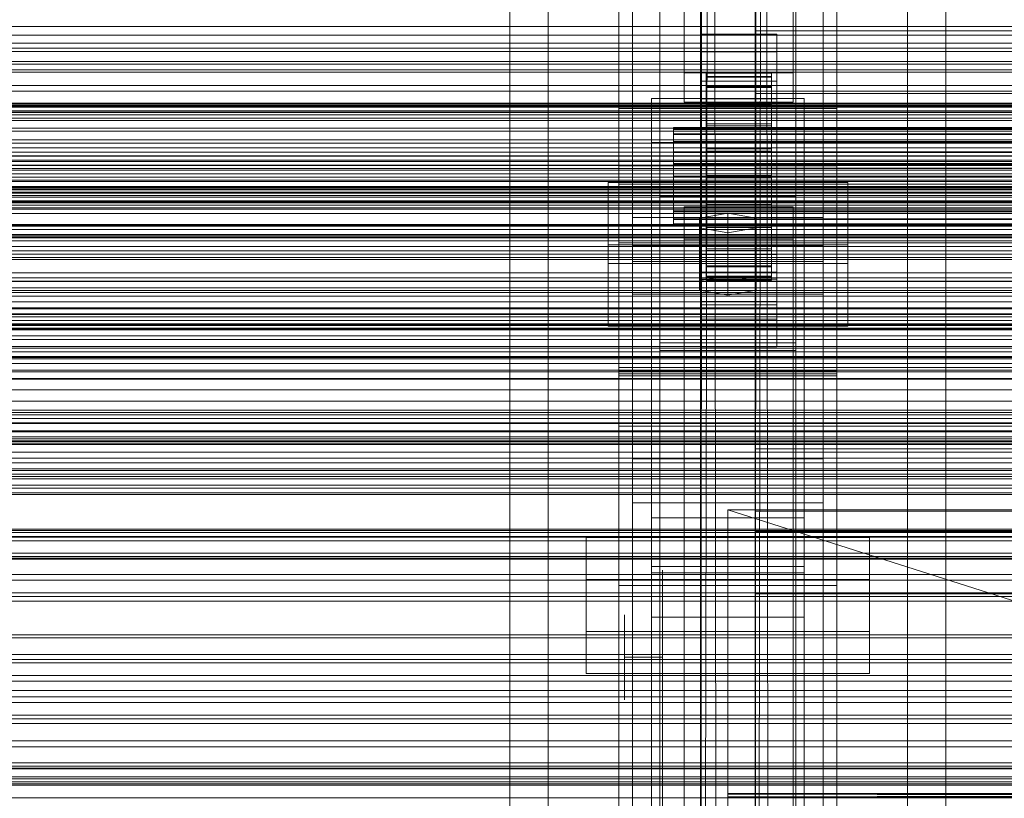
# Model space of a CAD drawing. Header units: millimetres. Extents: x -3490 to 61924, y -72580 to 6847.
# Tile 218 of 256: x -560 to -379, y -33803 to -33660. Entities that reach past the tile are written whole.
import ezdxf

# ---------------------------------------------------------------- set-up
doc = ezdxf.new("R2010")
doc.units = ezdxf.units.MM
for name, color, linetype, lineweight in [('COTAS_O', 1, 'Continuous', 0), ('COTAS_P', 1, 'Continuous', 0), ('frontal_briquetadora', 7, 'Continuous', 0), ('frontal_C01', 7, 'Continuous', 0), ('frontal_C02', 7, 'Continuous', 0), ('frontal_C03', 7, 'Continuous', 0), ('frontal_mezcladora', 7, 'Continuous', 0), ('frontal_secador', 7, 'Continuous', 0)]:
    doc.layers.add(name, color=color, linetype=linetype, lineweight=lineweight)
doc.dimstyles.new('R19_100', dxfattribs={"dimtxt": 250, "dimasz": 150, "dimexe": 150, "dimexo": 80, "dimgap": 100, "dimtad": 1, "dimtih": 1, "dimtoh": 1, "dimdsep": 46, "dimcen": 0.09, "dimadec": 0, "dimazin": 0, "dimtfac": 1, "dimtdec": 4, "dimtofl": 0, "dimtmove": 0, "dimatfit": 3, "dimfxl": 1, "dimtolj": 1, "dimtzin": 0, "dimarcsym": 0})

# ---------------------------------------------------------------- blocks, each defined once
blk = doc.blocks.new('DIM_R29_55')
at = {"layer": 'COTAS_P'}
for p, q in [((-3300, -33120), (-3150, -33075)), ((-60, -33120), (-210, -33075)), ((-3300, -34020), (-3300, -33120)), ((-3300, -33120), (-60, -33120)), ((-3300, -33120), (-3150, -33165)), ((-60, -33120), (-210, -33165)), ((-60, -34020), (-60, -33120))]:
    blk.add_line(p, q, dxfattribs=at)
blk.add_text('3240 P', height=250, dxfattribs=at).set_placement((-1680, -33020))
blk = doc.blocks.new('DIM_R29_57')
at = {"layer": 'COTAS_O'}
for p, q in [((-1725, -33700), (-1575, -33655)), ((1725, -33700), (1575, -33655)), ((-1725, -34400), (-1725, -33700)), ((-1725, -33700), (1725, -33700)), ((-1725, -33700), (-1575, -33745)), ((1725, -33700), (1575, -33745)), ((1725, -34400), (1725, -33700))]:
    blk.add_line(p, q, dxfattribs=at)
blk.add_text('3450 O', height=250, dxfattribs=at).set_placement((0, -33600))
blk = doc.blocks.new('DIM_R29_60')
at = {"layer": 'COTAS_O'}
for p, q in [((-650, -33700), (50, -33700)), ((50, -33700), (5, -33850)), ((50, -34900), (50, -33700)), ((50, -33700), (95, -33850)), ((50, -34900), (5, -34750)), ((50, -34900), (95, -34750)), ((-650, -34900), (50, -34900))]:
    blk.add_line(p, q, dxfattribs=at)
blk.add_text('1200 O', height=250, rotation=90, dxfattribs=at).set_placement((-50, -34300))

msp = doc.modelspace()

# ---------------------------------------------------------------- linework, layer by layer
at = {"layer": 'frontal_briquetadora'}
for p, q in [((-430, -33820), (-430, -33750)), ((-430, -33750), (-430, -33844.629)), ((-430, -33750), (-430, -33841.488)), ((-430, -33750), (-430, -33838.284)), ((-430, -33750), (-430, -33835.05)), ((-430, -33750), (-430, -33831.815)), ((-430, -33750), (-430, -33828.612)), ((-430, -33750), (-430, -33825.47)), ((-430, -33750), (-430, -33822.421)), ((-430, -33750), (-430, -33819.494)), ((-430, -33750), (-430, -33816.716)), ((-430, -33750), (-430, -33814.115)), ((-430, -33750), (-430, -33811.715)), ((-430, -33750), (-430, -33809.54)), ((-430, -33750), (-430, -33807.611)), ((-430, -33750), (-430, -33805.946)), ((-430, -33750), (-430, -33804.562)), ((-430, -33750), (-430, -33803.471)), ((-430, -33750), (-430, -33802.684)), ((-430, -33750), (-430, -33802.209)), ((-430, -33750), (-430, -33802.05)), ((-210, -33820), (-430, -33750)), ((-430, -33750), (-210, -33750)), ((-442, -33763.571), (-442, -33761.05)), ((-430, -33763.571), (-430, -33761.05)), ((-442, -33770.964), (-442, -33763.571)), ((-430, -33770.964), (-430, -33763.571)), ((-449, -33770.795), (-449, -33769.25)), ((-442, -33770.795), (-442, -33769.25)), ((-449, -33773.579), (-449, -33770.795)), ((-442, -33773.579), (-442, -33770.795)), ((-442, -33782.724), (-442, -33770.964)), ((-430, -33782.724), (-430, -33770.964)), ((-449, -33777.05), (-449, -33773.579)), ((-442, -33777.05), (-442, -33773.579)), ((-442, -33777.05), (-449, -33777.05)), ((-449, -33777.05), (-449, -33780.521)), ((-442, -33777.05), (-442, -33780.521)), ((-449, -33780.521), (-449, -33783.304)), ((-442, -33780.521), (-442, -33783.304)), ((-442, -33798.05), (-442, -33782.724)), ((-430, -33798.05), (-430, -33782.724)), ((-449, -33783.304), (-449, -33784.849)), ((-442, -33783.304), (-442, -33784.849)), ((-442, -33815.897), (-442, -33798.05)), ((-430, -33815.897), (-430, -33798.05)), ((-430, -33802.05), (-430, -33802.209)), ((-210, -33802.05), (-430, -33802.209)), ((-210, -33802.05), (-430, -33802.05)), ((-210, -33802.209), (-430, -33802.05)), ((-430, -33802.209), (-430, -33802.684)), ((-210, -33802.209), (-430, -33802.684)), ((-210, -33802.209), (-430, -33802.209)), ((-210, -33802.684), (-430, -33802.209)), ((-430, -33802.684), (-430, -33803.471)), ((-210, -33802.684), (-430, -33802.684)), ((-210, -33803.471), (-430, -33802.684))]:
    msp.add_line(p, q, dxfattribs=at)
at = {"layer": 'frontal_C01'}
for p, q in [((-450, -33725.366), (-450, -33401.827)), ((-410, -33401.827), (-410, -33725.366)), ((-442.5, -34010.796), (-442.5, -33407.996)), ((-417.5, -33407.996), (-417.5, -34010.796)), ((-447.5, -33696.303), (-447.5, -33417.042)), ((-412.5, -33417.042), (-412.5, -33696.303)), ((-447.5, -33704.392), (-447.5, -33425.131)), ((-412.5, -33704.392), (-412.5, -33425.131)), ((-442.5, -34036.976), (-442.5, -33434.177)), ((-417.5, -34036.976), (-417.5, -33434.177)), ((-450, -33763.885), (-450, -33440.346)), ((-410, -33763.885), (-410, -33440.346)), ((-438, -33669.72), (-438, -33530.86)), ((-418, -33530.86), (-418, -33669.72)), ((-438, -33536.252), (-438, -33675.112)), ((-418, -33675.112), (-418, -33536.252)), ((-450, -33676.273), (-450, -33584.604)), ((-410, -33584.604), (-410, -33676.273)), ((-450, -33724.422), (-450, -33632.752)), ((-410, -33724.422), (-410, -33632.752)), ((-435, -33665.868), (-435, -33662.633)), ((-435, -33662.633), (-421, -33662.633)), ((-435, -33703.077), (-435, -33662.633)), ((-425, -33675.679), (-425, -33661.983)), ((-425, -33661.983), (425, -33661.983)), ((-425, -33673.539), (-425, -33661.983)), ((-421, -33662.633), (-421, -33665.868)), ((-421, -33662.633), (-421, -33703.077)), ((-421, -33665.868), (-435, -33665.868)), ((-435, -33665.868), (-435, -33706.313)), ((-421, -33706.313), (-421, -33665.868)), ((-418, -33669.72), (-438, -33669.72)), ((-438, -33669.72), (-438, -33675.112)), ((-434, -33679.787), (-434, -33669.788)), ((-434, -33669.788), (-434, -33670.38)), ((-434, -33669.788), (-422, -33669.788)), ((-434, -33670.49), (-434, -33669.788)), ((-434, -33680.068), (-434, -33670.38)), ((-434, -33670.38), (-434, -33672.227)), ((-434, -33670.38), (-422, -33670.38)), ((-434, -33680.12), (-434, -33670.49)), ((-434, -33670.49), (-422, -33670.49)), ((-434, -33672.439), (-434, -33670.49)), ((-422, -33670.38), (-422, -33669.788)), ((-422, -33669.788), (-422, -33679.787)), ((-422, -33669.788), (-422, -33670.49)), ((-422, -33672.227), (-422, -33670.38)), ((-422, -33670.38), (-422, -33680.068)), ((-422, -33670.49), (-422, -33680.12)), ((-422, -33670.49), (-422, -33672.439)), ((-418, -33675.112), (-418, -33669.72)), ((-435, -33674.496), (-435, -33671.26)), ((-435, -33671.26), (-421, -33671.26)), ((-435, -33711.705), (-435, -33671.26)), ((-434, -33680.942), (-434, -33672.227)), ((-434, -33672.227), (-434, -33675.202)), ((-434, -33672.227), (-422, -33672.227)), ((-434, -33681.043), (-434, -33672.439)), ((-434, -33672.439), (-422, -33672.439)), ((-434, -33675.503), (-434, -33672.439)), ((-422, -33675.202), (-422, -33672.227)), ((-422, -33672.227), (-422, -33680.942)), ((-422, -33672.439), (-422, -33681.043)), ((-422, -33672.439), (-422, -33675.503)), ((-421, -33671.26), (-421, -33674.496)), ((-421, -33671.26), (-421, -33711.705)), ((-444, -33682.505), (-444, -33674.417)), ((-444, -33674.417), (-416, -33674.417)), ((-444, -33761.571), (-444, -33674.417)), ((425, -33673.539), (-425, -33673.539)), ((-425, -33673.539), (-425, -33687.235)), ((-416, -33674.417), (-416, -33682.505)), ((-416, -33674.417), (-416, -33761.571)), ((-438, -33675.112), (-418, -33675.112)), ((-421, -33674.496), (-435, -33674.496)), ((-435, -33674.496), (-435, -33714.94)), ((-434, -33682.352), (-434, -33675.202)), ((-434, -33675.202), (-434, -33679.103)), ((-434, -33675.202), (-422, -33675.202)), ((-434, -33682.494), (-434, -33675.503)), ((-434, -33675.503), (-422, -33675.503)), ((-434, -33679.471), (-434, -33675.503)), ((425, -33675.679), (-425, -33675.679)), ((-425, -33675.679), (-425, -33687.235)), ((-422, -33679.103), (-422, -33675.202)), ((-422, -33675.202), (-422, -33682.352)), ((-422, -33675.503), (-422, -33682.494)), ((-422, -33675.503), (-422, -33679.471)), ((-421, -33714.94), (-421, -33674.496)), ((-410, -33676.273), (-450, -33676.273)), ((-450, -33676.273), (-450, -33724.422)), ((-450, -33999.812), (-450, -33676.273)), ((-410, -33724.422), (-410, -33676.273)), ((-410, -33676.273), (-410, -33999.812)), ((-440, -33680.12), (-440, -33679.787)), ((-440, -33679.787), (-440, -33680.068)), ((-440, -33679.787), (440, -33679.787)), ((-434, -33684.2), (-434, -33679.103)), ((-434, -33679.103), (-434, -33683.664)), ((-434, -33679.103), (-422, -33679.103)), ((-434, -33684.374), (-434, -33679.471)), ((-434, -33679.471), (-422, -33679.471)), ((-434, -33684.075), (-434, -33679.471)), ((-434, -33680.068), (-434, -33679.787)), ((-422, -33679.787), (-434, -33679.787)), ((-434, -33679.787), (-434, -33680.12)), ((-422, -33683.664), (-422, -33679.103)), ((-422, -33679.103), (-422, -33684.2)), ((-422, -33679.471), (-422, -33684.374)), ((-422, -33679.471), (-422, -33684.075)), ((-422, -33679.787), (-422, -33680.068)), ((-422, -33680.12), (-422, -33679.787)), ((-440, -33680.068), (-440, -33680.942)), ((-440, -33680.068), (440, -33680.068)), ((-440, -33681.043), (-440, -33680.12)), ((-440, -33680.12), (440, -33680.12)), ((-440, -33680.942), (-440, -33682.352)), ((-440, -33680.942), (440, -33680.942)), ((-440, -33682.494), (-440, -33681.043)), ((-440, -33681.043), (440, -33681.043)), ((-434, -33680.942), (-434, -33680.068)), ((-422, -33680.068), (-434, -33680.068)), ((-422, -33680.12), (-434, -33680.12)), ((-434, -33680.12), (-434, -33681.043)), ((-434, -33682.352), (-434, -33680.942)), ((-422, -33680.942), (-434, -33680.942)), ((-422, -33681.043), (-434, -33681.043)), ((-434, -33681.043), (-434, -33682.494)), ((-422, -33680.068), (-422, -33680.942)), ((-422, -33681.043), (-422, -33680.12)), ((-422, -33680.942), (-422, -33682.352)), ((-422, -33682.494), (-422, -33681.043)), ((-416, -33682.505), (-444, -33682.505)), ((-444, -33682.505), (-444, -33769.66)), ((-440, -33682.352), (-440, -33684.2)), ((-440, -33682.352), (440, -33682.352)), ((-440, -33684.374), (-440, -33682.494)), ((-440, -33682.494), (440, -33682.494)), ((-434, -33684.2), (-434, -33682.352)), ((-422, -33682.352), (-434, -33682.352)), ((-422, -33682.494), (-434, -33682.494)), ((-434, -33682.494), (-434, -33684.374)), ((-422, -33682.352), (-422, -33684.2)), ((-422, -33684.374), (-422, -33682.494)), ((-416, -33769.66), (-416, -33682.505)), ((-440, -33684.2), (-440, -33686.36)), ((-440, -33684.2), (440, -33684.2)), ((-440, -33686.555), (-440, -33684.374)), ((-440, -33684.374), (440, -33684.374)), ((-434, -33683.664), (-434, -33686.36)), ((-422, -33683.664), (-434, -33683.664)), ((-434, -33683.664), (-434, -33688.574)), ((-434, -33686.555), (-434, -33684.075)), ((-434, -33684.075), (-422, -33684.075)), ((-434, -33688.999), (-434, -33684.075)), ((-434, -33686.36), (-434, -33684.2)), ((-422, -33684.2), (-434, -33684.2)), ((-422, -33684.374), (-434, -33684.374)), ((-434, -33684.374), (-434, -33686.555)), ((-422, -33686.36), (-422, -33683.664)), ((-422, -33688.574), (-422, -33683.664)), ((-422, -33684.075), (-422, -33686.555)), ((-422, -33684.075), (-422, -33688.999)), ((-422, -33684.2), (-422, -33686.36)), ((-422, -33686.555), (-422, -33684.374)), ((-440, -33686.36), (-440, -33688.686)), ((440, -33686.36), (-440, -33686.36)), ((-440, -33688.887), (-440, -33686.555)), ((-440, -33686.555), (440, -33686.555)), ((-434, -33686.36), (-422, -33686.36)), ((-434, -33688.686), (-434, -33686.36)), ((-422, -33686.555), (-434, -33686.555)), ((-434, -33686.555), (-434, -33688.887)), ((-422, -33686.36), (-422, -33688.686)), ((-422, -33688.887), (-422, -33686.555)), ((-440, -33688.686), (-440, -33691.018)), ((-440, -33688.686), (440, -33688.686)), ((-440, -33691.213), (-440, -33688.887)), ((-440, -33688.887), (440, -33688.887)), ((-434, -33688.686), (-434, -33688.574)), ((-434, -33688.574), (-434, -33693.498)), ((-434, -33688.574), (-422, -33688.574)), ((-434, -33691.018), (-434, -33688.686)), ((-422, -33688.686), (-434, -33688.686)), ((-434, -33688.887), (-434, -33688.999)), ((-422, -33688.887), (-434, -33688.887)), ((-434, -33688.887), (-434, -33691.213)), ((-425, -33687.235), (425, -33687.235)), ((-422, -33693.498), (-422, -33688.574)), ((-422, -33688.574), (-422, -33688.686)), ((-422, -33688.686), (-422, -33691.018)), ((-422, -33688.999), (-422, -33688.887)), ((-422, -33691.213), (-422, -33688.887)), ((-450, -33700.925), (-450, -33690.14)), ((-450, -33690.14), (450, -33690.14)), ((-450, -33723.844), (-450, -33690.14)), ((-434, -33688.999), (-422, -33688.999)), ((-434, -33693.909), (-434, -33688.999)), ((-422, -33688.999), (-422, -33693.909)), ((-440, -33691.018), (-440, -33693.199)), ((-440, -33691.018), (440, -33691.018)), ((-440, -33693.374), (-440, -33691.213)), ((-440, -33691.213), (440, -33691.213)), ((-434, -33693.199), (-434, -33691.018)), ((-434, -33691.018), (-434, -33693.498)), ((-422, -33691.018), (-434, -33691.018)), ((-434, -33691.213), (-434, -33693.909)), ((-422, -33691.213), (-434, -33691.213)), ((-434, -33691.213), (-434, -33693.374)), ((-422, -33693.498), (-422, -33691.018)), ((-422, -33691.018), (-422, -33693.199)), ((-422, -33693.909), (-422, -33691.213)), ((-422, -33693.374), (-422, -33691.213)), ((-440, -33693.199), (-440, -33695.079)), ((-440, -33693.199), (440, -33693.199)), ((-440, -33695.221), (-440, -33693.374)), ((-440, -33693.374), (440, -33693.374)), ((-434, -33695.079), (-434, -33693.199)), ((-434, -33693.199), (-434, -33698.102)), ((-422, -33693.199), (-434, -33693.199)), ((-434, -33693.374), (-434, -33698.47)), ((-422, -33693.374), (-434, -33693.374)), ((-434, -33693.374), (-434, -33695.221)), ((-434, -33693.498), (-434, -33698.102)), ((-434, -33693.498), (-422, -33693.498)), ((-434, -33693.909), (-422, -33693.909)), ((-434, -33698.47), (-434, -33693.909)), ((-422, -33698.102), (-422, -33693.199)), ((-422, -33693.199), (-422, -33695.079)), ((-422, -33698.47), (-422, -33693.374)), ((-422, -33695.221), (-422, -33693.374)), ((-422, -33698.102), (-422, -33693.498)), ((-422, -33693.909), (-422, -33698.47)), ((-440, -33695.079), (-440, -33696.53)), ((-440, -33695.079), (440, -33695.079)), ((-440, -33696.631), (-440, -33695.221)), ((-440, -33695.221), (440, -33695.221)), ((-434, -33696.53), (-434, -33695.079)), ((-434, -33695.079), (-434, -33702.07)), ((-422, -33695.079), (-434, -33695.079)), ((-434, -33695.221), (-434, -33702.371)), ((-422, -33695.221), (-434, -33695.221)), ((-434, -33695.221), (-434, -33696.631)), ((-422, -33702.07), (-422, -33695.079)), ((-422, -33695.079), (-422, -33696.53)), ((-422, -33702.371), (-422, -33695.221)), ((-422, -33696.631), (-422, -33695.221)), ((-412.5, -33696.303), (-447.5, -33696.303)), ((-447.5, -33696.303), (-447.5, -33704.392)), ((-440, -33696.53), (-440, -33697.453)), ((-440, -33696.53), (440, -33696.53)), ((-440, -33697.505), (-440, -33696.631)), ((-440, -33696.631), (440, -33696.631)), ((-440, -33697.453), (-440, -33697.786)), ((-440, -33697.453), (440, -33697.453)), ((-440, -33697.786), (-440, -33697.505)), ((-440, -33697.505), (440, -33697.505)), ((-440, -33697.786), (440, -33697.786)), ((-434, -33697.453), (-434, -33696.53)), ((-434, -33696.53), (-434, -33705.134)), ((-422, -33696.53), (-434, -33696.53)), ((-434, -33696.631), (-434, -33705.346)), ((-422, -33696.631), (-434, -33696.631)), ((-434, -33696.631), (-434, -33697.505)), ((-434, -33697.786), (-434, -33697.453)), ((-434, -33697.453), (-434, -33707.083)), ((-422, -33697.453), (-434, -33697.453)), ((-434, -33697.505), (-434, -33707.193)), ((-422, -33697.505), (-434, -33697.505)), ((-434, -33697.505), (-434, -33697.786)), ((-434, -33697.786), (-434, -33707.785)), ((-422, -33697.786), (-434, -33697.786)), ((-422, -33705.134), (-422, -33696.53)), ((-422, -33696.53), (-422, -33697.453)), ((-422, -33705.346), (-422, -33696.631)), ((-422, -33697.505), (-422, -33696.631)), ((-422, -33707.083), (-422, -33697.453)), ((-422, -33697.453), (-422, -33697.786)), ((-422, -33707.193), (-422, -33697.505)), ((-422, -33697.786), (-422, -33697.505)), ((-422, -33707.785), (-422, -33697.786)), ((-412.5, -33704.392), (-412.5, -33696.303)), ((-434, -33698.102), (-434, -33702.07)), ((-434, -33698.102), (-422, -33698.102)), ((-434, -33698.47), (-422, -33698.47)), ((-434, -33702.371), (-434, -33698.47)), ((-422, -33702.07), (-422, -33698.102)), ((-422, -33698.47), (-422, -33702.371)), ((450, -33700.925), (-450, -33700.925)), ((-450, -33700.925), (-450, -33734.629)), ((-435, -33712.321), (-435, -33699.919)), ((-435, -33699.919), (-421, -33699.919)), ((-435, -33707.623), (-435, -33699.919)), ((-421, -33699.919), (-421, -33712.321)), ((-421, -33699.919), (-421, -33707.623)), ((-421, -33703.077), (-435, -33703.077)), ((-435, -33703.077), (-435, -33706.313)), ((-434, -33702.07), (-434, -33705.134)), ((-434, -33702.07), (-422, -33702.07)), ((-434, -33702.371), (-422, -33702.371)), ((-434, -33705.346), (-434, -33702.371)), ((-422, -33705.134), (-422, -33702.07)), ((-422, -33702.371), (-422, -33705.346)), ((-421, -33706.313), (-421, -33703.077)), ((-447.5, -33704.392), (-412.5, -33704.392)), ((-434, -33705.134), (-434, -33707.083)), ((-434, -33705.134), (-422, -33705.134)), ((-422, -33707.083), (-422, -33705.134)), ((-435, -33706.313), (-421, -33706.313)), ((-434, -33705.346), (-422, -33705.346)), ((-434, -33707.193), (-434, -33705.346)), ((-422, -33705.346), (-422, -33707.193)), ((-421, -33707.623), (-435, -33707.623)), ((-435, -33707.623), (-435, -33720.025)), ((-434, -33707.083), (-434, -33707.785)), ((-434, -33707.083), (-422, -33707.083)), ((-434, -33707.193), (-422, -33707.193)), ((-434, -33707.785), (-434, -33707.193)), ((-434, -33707.785), (-422, -33707.785)), ((-422, -33707.785), (-422, -33707.083)), ((-422, -33707.193), (-422, -33707.785)), ((-421, -33720.025), (-421, -33707.623)), ((-421, -33711.705), (-435, -33711.705)), ((-435, -33711.705), (-435, -33714.94)), ((-421, -33712.321), (-435, -33712.321)), ((-435, -33712.321), (-435, -33720.025)), ((-421, -33714.94), (-421, -33711.705)), ((-421, -33720.025), (-421, -33712.321)), ((-435, -33714.94), (-421, -33714.94)), ((-435, -33720.025), (-421, -33720.025)), ((450, -33723.844), (-450, -33723.844)), ((-450, -33723.844), (-450, -33734.629)), ((-450, -33724.422), (-410, -33724.422)), ((-450, -34047.96), (-450, -33724.422)), ((-410, -34047.96), (-410, -33724.422)), ((-410, -33725.366), (-450, -33725.366)), ((-450, -33725.366), (-450, -33763.885)), ((-450, -34048.905), (-450, -33725.366)), ((-410, -33763.885), (-410, -33725.366)), ((-410, -33725.366), (-410, -34048.905)), ((-450, -33734.629), (450, -33734.629)), ((-447.5, -33748.67), (-447.5, -33740.581)), ((-447.5, -33740.581), (-412.5, -33740.581)), ((-447.5, -34019.842), (-447.5, -33740.581)), ((-412.5, -33740.581), (-412.5, -33748.67)), ((-412.5, -33740.581), (-412.5, -34019.842)), ((-412.5, -33748.67), (-447.5, -33748.67)), ((-447.5, -34027.93), (-447.5, -33748.67)), ((-412.5, -34027.93), (-412.5, -33748.67)), ((-456, -33772.317), (-456, -33755.062)), ((-456, -33755.062), (-404, -33755.062)), ((-456, -33762.766), (-456, -33755.062)), ((-404, -33755.062), (-404, -33772.317)), ((-404, -33755.062), (-404, -33762.766)), ((-404, -33762.766), (-456, -33762.766)), ((-456, -33762.766), (-456, -33780.021)), ((-416, -33761.571), (-444, -33761.571)), ((-444, -33761.571), (-444, -33769.66)), ((-416, -33769.66), (-416, -33761.571)), ((-404, -33780.021), (-404, -33762.766)), ((-450, -33763.885), (-410, -33763.885)), ((-450, -34087.423), (-450, -33763.885)), ((-410, -34087.423), (-410, -33763.885)), ((-444, -33769.66), (-416, -33769.66)), ((-404, -33772.317), (-456, -33772.317)), ((-456, -33772.317), (-456, -33780.021)), ((-404, -33780.021), (-404, -33772.317)), ((-456, -33780.021), (-404, -33780.021))]:
    msp.add_line(p, q, dxfattribs=at)
at = {"layer": 'frontal_C02'}
for p, q in [((-450, -33686.788), (-450, -33329.126)), ((-410, -33329.126), (-410, -33686.788)), ((-450, -33724.97), (-450, -33367.308)), ((-410, -33724.97), (-410, -33367.308)), ((-450, -33863.38), (-450, -33505.718)), ((-410, -33505.718), (-410, -33863.38)), ((-442.5, -33691.038), (-442.5, -33514.74)), ((-417.5, -33514.74), (-417.5, -33691.038)), ((-470, -35975), (-470, -33530.372)), ((-463, -35975), (-463, -33530.372)), ((-397, -35975), (-397, -33530.372)), ((-390, -35975), (-390, -33530.372)), ((-442.5, -33720.72), (-442.5, -33544.423)), ((-417.5, -33720.72), (-417.5, -33544.423)), ((-450, -33911.107), (-450, -33553.445)), ((-410, -33911.107), (-410, -33553.445)), ((-410, -33686.788), (-450, -33686.788)), ((-450, -33686.788), (-450, -33724.97)), ((-450, -34044.45), (-450, -33686.788)), ((-410, -33724.97), (-410, -33686.788)), ((-410, -33686.788), (-410, -34044.45)), ((-452, -33704.759), (-452, -33689.856)), ((-452, -33689.856), (-408, -33689.856)), ((-452, -33701.311), (-452, -33689.856)), ((-408, -33689.856), (-408, -33704.759)), ((-408, -33689.856), (-408, -33701.311)), ((-442.5, -33720.72), (-442.5, -33691.038)), ((-442.5, -33691.038), (-417.5, -33691.038)), ((-417.5, -33692.436), (-442.5, -33692.436)), ((-442.5, -33692.436), (-442.5, -33719.322)), ((-442.5, -34231.462), (-442.5, -33692.436)), ((-417.5, -33691.038), (-417.5, -33720.72)), ((-417.5, -33719.322), (-417.5, -33692.436)), ((-417.5, -33692.436), (-417.5, -34231.462)), ((-438, -33700.288), (-438, -33694.327)), ((-438, -33694.327), (-418, -33694.327)), ((-438, -33835.166), (-438, -33694.327)), ((-430, -33695.519), (-435.196, -33696.413)), ((-424.804, -33696.413), (-430, -33695.519)), ((-430, -33706.974), (-430, -33695.519)), ((-418, -33694.327), (-418, -33700.288)), ((-418, -33694.327), (-418, -33835.166)), ((-435.196, -33696.413), (-435.196, -33698.202)), ((-435.196, -33707.868), (-435.196, -33696.413)), ((-424.804, -33698.202), (-424.804, -33696.413)), ((-424.804, -33707.868), (-424.804, -33696.413)), ((-435.196, -33698.202), (-430, -33699.096)), ((-435.196, -33709.656), (-435.196, -33698.202)), ((-430, -33699.096), (-424.804, -33698.202)), ((-430, -33699.096), (-430, -33710.551)), ((-424.804, -33709.656), (-424.804, -33698.202)), ((-408, -33701.311), (-452, -33701.311)), ((-452, -33701.311), (-452, -33716.214)), ((-447.5, -33710.35), (-447.5, -33701.408)), ((-447.5, -33701.408), (-412.5, -33701.408)), ((-447.5, -33882.773), (-447.5, -33701.408)), ((-418, -33700.288), (-438, -33700.288)), ((-438, -33700.288), (-438, -33841.127)), ((-418, -33841.127), (-418, -33700.288)), ((-412.5, -33701.408), (-412.5, -33710.35)), ((-412.5, -33701.408), (-412.5, -33882.773)), ((-408, -33716.214), (-408, -33701.311)), ((-408, -33704.759), (-452, -33704.759)), ((-452, -33704.759), (-452, -33716.214)), ((-408, -33716.214), (-408, -33704.759)), ((-435.196, -33707.868), (-430, -33706.974)), ((-435.196, -33709.656), (-435.196, -33707.868)), ((-430, -33706.974), (-424.804, -33707.868)), ((-424.804, -33707.868), (-424.804, -33709.656)), ((-412.5, -33710.35), (-447.5, -33710.35)), ((-447.5, -33891.714), (-447.5, -33710.35)), ((-430, -33710.551), (-435.196, -33709.656)), ((-424.804, -33709.656), (-430, -33710.551)), ((-412.5, -33891.714), (-412.5, -33710.35)), ((-452, -33716.214), (-408, -33716.214)), ((-442.5, -33719.322), (-417.5, -33719.322)), ((-442.5, -34258.348), (-442.5, -33719.322)), ((-417.5, -34258.348), (-417.5, -33719.322)), ((-417.5, -33720.72), (-442.5, -33720.72)), ((-450, -33724.97), (-410, -33724.97)), ((-450, -34082.632), (-450, -33724.97)), ((-410, -34082.632), (-410, -33724.97)), ((-425, -33753.931), (-425, -33738.79)), ((-425, -33738.79), (425, -33738.79)), ((-425, -33750.245), (-425, -33738.79)), ((425, -33750.245), (-425, -33750.245)), ((-425, -33750.245), (-425, -33765.386)), ((-444, -33760.377), (-444, -33751.435)), ((-444, -33751.435), (-416, -33751.435)), ((-444, -33840.401), (-444, -33751.435)), ((-416, -33751.435), (-416, -33760.377)), ((-416, -33751.435), (-416, -33840.401)), ((425, -33753.931), (-425, -33753.931)), ((-425, -33753.931), (-425, -33765.386)), ((-416, -33760.377), (-444, -33760.377)), ((-444, -33760.377), (-444, -33849.343)), ((-416, -33849.343), (-416, -33760.377)), ((-425, -33765.386), (425, -33765.386))]:
    msp.add_line(p, q, dxfattribs=at)
at = {"layer": 'frontal_C03'}
for p, q in [((-1250, -33661.215), (1250, -33661.215)), ((-1250, -33662.812), (1250, -33662.812)), ((1250, -33664.279), (-1250, -33664.279)), ((1250, -33665.16), (-1250, -33665.16)), ((1250, -33665.814), (-1250, -33665.814)), ((-1250, -33667.659), (1250, -33667.659)), ((1250, -33668.121), (-1250, -33668.121)), ((-1250, -33669.178), (1250, -33669.178)), ((-1250, -33669.615), (1250, -33669.615)), ((1250, -33672.031), (-1250, -33672.031)), ((1250, -33673.088), (-1250, -33673.088)), ((-1268, -33675.632), (1268, -33675.632)), ((-1268, -33675.857), (1268, -33675.857)), ((-1268, -33676.021), (1268, -33676.021)), ((-1250, -33675.259), (1250, -33675.259)), ((1250, -33675.395), (-1250, -33675.395)), ((1250, -33676.049), (-1250, -33676.049)), ((-1268, -33676.679), (1268, -33676.679)), ((-1268, -33676.996), (1268, -33676.996)), ((-1268, -33678.042), (1268, -33678.042)), ((1250, -33676.93), (-1250, -33676.93)), ((1250, -33677.44), (-1250, -33677.44)), ((-1268, -33678.491), (1268, -33678.491)), ((-1268, -33679.855), (1268, -33679.855)), ((-1268, -33680.405), (1268, -33680.405)), ((-1268, -33681.992), (1268, -33681.992)), ((1268, -33682.606), (-1268, -33682.606)), ((-1268, -33684.309), (1268, -33684.309)), ((-1268, -33684.944), (1268, -33684.944)), ((-1250, -33683.498), (1250, -33683.498)), ((-1268, -33686.648), (1268, -33686.648)), ((-1250, -33685.756), (1250, -33685.756)), ((1250, -33686.737), (-1250, -33686.737)), ((-1268, -33687.261), (1268, -33687.261)), ((-1268, -33688.849), (1268, -33688.849)), ((1250, -33687.618), (-1250, -33687.618)), ((1250, -33688.271), (-1250, -33688.271)), ((-1268, -33689.399), (1268, -33689.399)), ((1250, -33690.579), (-1250, -33690.579)), ((-1268, -33690.762), (1268, -33690.762)), ((-1268, -33691.211), (1268, -33691.211)), ((-1268, -33692.257), (1268, -33692.257)), ((-1250, -33691.636), (1250, -33691.636)), ((-1250, -33691.813), (1250, -33691.813)), ((-1268, -33692.575), (1268, -33692.575)), ((-1268, -33693.233), (1268, -33693.233)), ((-1268, -33693.397), (1268, -33693.397)), ((-1268, -33693.621), (1268, -33693.621)), ((-1250, -33693.994), (1250, -33693.994)), ((1250, -33694.488), (-1250, -33694.488)), ((1250, -33695.546), (-1250, -33695.546)), ((1250, -33697.853), (-1250, -33697.853)), ((1250, -33698.506), (-1250, -33698.506)), ((1250, -33699.388), (-1250, -33699.388)), ((-1250, -33699.639), (1250, -33699.639)), ((-1250, -33701.595), (1250, -33701.595)), ((-1250, -33706.442), (1250, -33706.442)), ((-1250, -33708.038), (1250, -33708.038)), ((1250, -33709.194), (-1250, -33709.194)), ((1250, -33710.076), (-1250, -33710.076)), ((1250, -33710.729), (-1250, -33710.729)), ((-1250, -33711.758), (1250, -33711.758)), ((-1250, -33712.887), (1250, -33712.887)), ((1250, -33713.036), (-1250, -33713.036)), ((-1250, -33714.094), (1250, -33714.094)), ((-1250, -33715.225), (1250, -33715.225)), ((-1250, -33715.809), (1250, -33715.809)), ((-1250, -33716.607), (1250, -33716.607)), ((1250, -33716.946), (-1250, -33716.946)), ((1250, -33718.003), (-1250, -33718.003)), ((1250, -33720.311), (-1250, -33720.311)), ((1250, -33720.964), (-1250, -33720.964)), ((1250, -33721.845), (-1250, -33721.845)), ((1250, -33731.652), (-1250, -33731.652)), ((1250, -33732.533), (-1250, -33732.533)), ((1250, -33733.187), (-1250, -33733.187)), ((-1500, -33735.441), (1500, -33735.441)), ((1250, -33735.494), (-1250, -33735.494)), ((1530, -33737.417), (-1530, -33737.417)), ((-1250, -33736.551), (1250, -33736.551)), ((1250, -33739.403), (-1250, -33739.403)), ((1250, -33740.461), (-1250, -33740.461)), ((1530, -33742.417), (-1530, -33742.417)), ((1250, -33742.768), (-1250, -33742.768)), ((1250, -33743.422), (-1250, -33743.422)), ((1250, -33744.303), (-1250, -33744.303)), ((1500, -33746.85), (-1500, -33746.85)), ((1500, -33747.135), (-1500, -33747.135)), ((1250, -33754.109), (-1250, -33754.109)), ((1250, -33754.991), (-1250, -33754.991)), ((1250, -33755.644), (-1250, -33755.644)), ((-1500, -33758.543), (1500, -33758.543)), ((1250, -33757.952), (-1250, -33757.952)), ((-1250, -33759.009), (1250, -33759.009)), ((1250, -33761.861), (-1250, -33761.861)), ((1250, -33762.918), (-1250, -33762.918)), ((1250, -33765.226), (-1250, -33765.226)), ((1250, -33765.879), (-1250, -33765.879)), ((1250, -33766.761), (-1250, -33766.761)), ((1250, -33776.567), (-1250, -33776.567)), ((1250, -33777.448), (-1250, -33777.448)), ((1250, -33778.102), (-1250, -33778.102)), ((1250, -33780.409), (-1250, -33780.409)), ((-1250, -33781.467), (1250, -33781.467)), ((1250, -33784.319), (-1250, -33784.319)), ((1250, -33785.376), (-1250, -33785.376)), ((1250, -33787.683), (-1250, -33787.683)), ((1250, -33788.337), (-1250, -33788.337)), ((1250, -33789.218), (-1250, -33789.218)), ((1530, -33792.417), (-1530, -33792.417)), ((-1250, -33796.431), (1250, -33796.431)), ((-1250, -33797.064), (1250, -33797.064)), ((1530, -33797.417), (-1530, -33797.417)), ((-1250, -33797.528), (1250, -33797.528)), ((1250, -33799.025), (-1250, -33799.025)), ((-1250, -33799.383), (1250, -33799.383)), ((1250, -33799.906), (-1250, -33799.906)), ((-1250, -33800.28), (1250, -33800.28)), ((1250, -33800.56), (-1250, -33800.56)), ((1250, -33802.867), (-1250, -33802.867))]:
    msp.add_line(p, q, dxfattribs=at)
at = {"layer": 'frontal_mezcladora'}
for p, q in [((-650, -33700), (650, -33700)), ((-650, -33730), (650, -33730)), ((-625, -33730), (625, -33730))]:
    msp.add_line(p, q, dxfattribs=at)
at = {"layer": 'frontal_secador'}
for p, q in [((-433.02, -33225.78), (-435, -34283)), ((-433.02, -33225.78), (-431.48, -34297.08)), ((-434.78, -33232.82), (-435, -34283)), ((-423.38, -33233.82), (-425, -34277)), ((-423.38, -33233.82), (-422.12, -34288.52)), ((-435, -34283), (-435, -33237)), ((-424.82, -33239.58), (-425, -34277)), ((-425, -34277), (-425, -33243)), ((-1250, -33676), (1250, -33676)), ((-1250, -33682), (1250, -33682)), ((-1250, -33685), (1250, -33685)), ((1250, -33686), (-1250, -33686)), ((-1250, -33686.659), (1250, -33686.659)), ((1250, -33689.659), (-1250, -33689.659)), ((-1250, -33691), (1250, -33691)), ((1250, -33694), (-1250, -33694)), ((-1250, -33694.728), (1250, -33694.728)), ((-1250, -33697.588), (1250, -33697.588)), ((1250, -33697.611), (-1250, -33697.611)), ((1250, -33697.728), (-1250, -33697.728)), ((-1250, -33699.387), (1250, -33699.387)), ((1250, -33699.918), (-1250, -33699.918)), ((-1250, -33700), (1250, -33700)), ((1250, -33700.588), (-1250, -33700.588)), ((1250, -33702.387), (-1250, -33702.387)), ((1250, -33703), (-1250, -33703)), ((-1250, -33703.65), (1250, -33703.65)), ((1250, -33704), (-1250, -33704)), ((1250, -33707.382), (-1250, -33707.382)), ((-1250, -33708), (1250, -33708)), ((1250, -33709.689), (-1250, -33709.689)), ((1250, -33714), (-1250, -33714)), ((1250, -33714.545), (-1250, -33714.545)), ((1250, -33716), (-1250, -33716)), ((1250, -33716.144), (-1250, -33716.144)), ((1250, -33716.709), (-1250, -33716.709)), ((1250, -33718.686), (-1250, -33718.686)), ((1250, -33720), (-1250, -33720)), ((1320, -33722), (-1320, -33722)), ((1320, -33722.273), (-1320, -33722.273)), ((1320, -33723.072), (-1320, -33723.072)), ((1250, -33722), (-1250, -33722)), ((1320, -33724.343), (-1320, -33724.343)), ((1250, -33724.651), (-1250, -33724.651)), ((1320, -33726), (-1320, -33726)), ((1250, -33725.859), (-1250, -33725.859)), ((-1250, -33726), (1250, -33726)), ((1320, -33727.929), (-1320, -33727.929)), ((-1320, -33730), (1320, -33730)), ((-1250, -33730), (1250, -33730)), ((1320, -33732.071), (-1320, -33732.071)), ((1320, -33734), (-1320, -33734)), ((1320, -33735.657), (-1320, -33735.657)), ((1250, -33734.141), (-1250, -33734.141)), ((1320, -33736.928), (-1320, -33736.928)), ((1250, -33737.285), (-1250, -33737.285)), ((1320, -33737.727), (-1320, -33737.727)), ((1320, -33738), (-1320, -33738)), ((1250, -33738), (-1250, -33738)), ((1250, -33741.314), (-1250, -33741.314)), ((1250, -33743.856), (-1250, -33743.856)), ((1250, -33745.455), (-1250, -33745.455)), ((1250, -33746), (-1250, -33746)), ((1360, -33753.5), (-1360, -33753.5)), ((1250, -33753.75), (-1250, -33753.75)), ((1360, -33754.863), (-1360, -33754.863)), ((1360, -33758.859), (-1360, -33758.859)), ((1360, -33765.216), (-1360, -33765.216)), ((1360, -33773.5), (-1360, -33773.5)), ((1250, -33772.924), (-1250, -33772.924)), ((1360, -33783.147), (-1360, -33783.147)), ((-1360, -33793.5), (1360, -33793.5)), ((-1250, -33793.5), (1250, -33793.5))]:
    msp.add_line(p, q, dxfattribs=at)

# ---------------------------------------------------------------- dimensions: what is measured, and where the dimension line sits
at = {"layer": 'COTAS_O'}
for p1, p2, distance, picture, middle in [((-650, -34900), (-650, -33700), -700, 'DIM_R29_60', (50, -34300)), ((-1725, -34400), (1725, -34400), 700, 'DIM_R29_57', (0, -33700))]:
    dim = msp.add_aligned_dim(p1=p1, p2=p2, distance=distance, text='<> O', dimstyle='R19_100', dxfattribs=at)
    dim.commit()
    dim.dimension.update_dxf_attribs({"geometry": picture, "text_midpoint": middle})
at = {"layer": 'COTAS_P'}
dim = msp.add_aligned_dim(p1=(-3300, -34020), p2=(-60, -34020), distance=900, text='<> P', dimstyle='R19_100', dxfattribs=at)
dim.commit()
dim.dimension.update_dxf_attribs({"geometry": 'DIM_R29_55', "text_midpoint": (-1680, -33120)})

doc.saveas('drawing.dxf')
